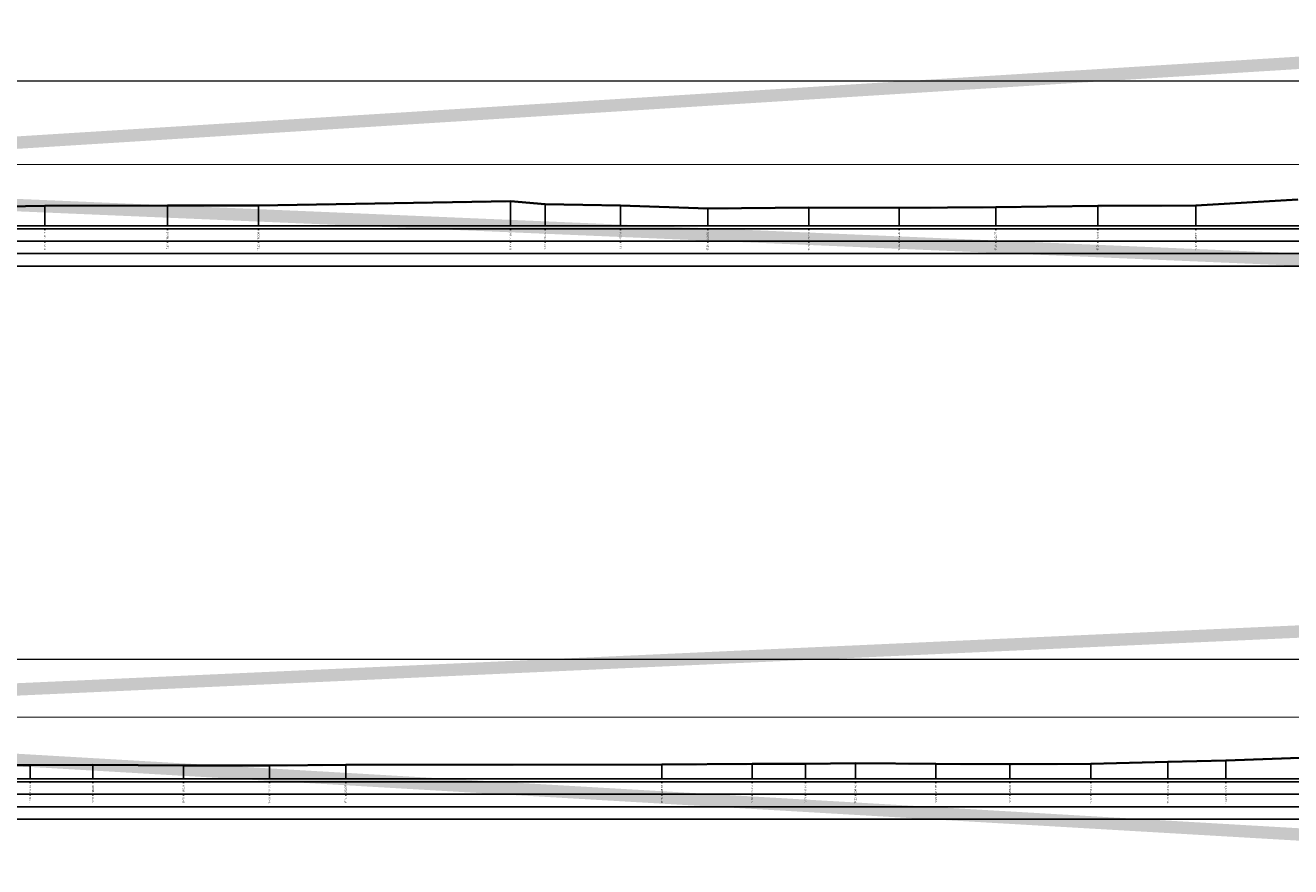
# Model space of a CAD drawing. Header units: metres. Extents: x 173015 to 189682, y 346605 to 348504.
# Tile 170 of 212: x 189054 to 189156, y 348146 to 348214. Entities that reach past the tile are written whole.
import ezdxf
from ezdxf.enums import TextEntityAlignment as Align

# ---------------------------------------------------------------- set-up
doc = ezdxf.new("R2010")
doc.units = ezdxf.units.M
doc.header["$PDMODE"] = 35
doc.header["$PDSIZE"] = 0.075
for name, color, linetype, lineweight in [('B-ME-OB-WATERLIJN-G', 150, 'Continuous', 18), ('X-ME-AL-PROFIEL_HUIDIG MAAIVELD-GD', 252, 'Continuous', 0), ('X-XX-AL-DETAIL1-M-B', 252, 'Continuous', 18), ('X-XX-AL-DWARSPROFIEL_PROFIELLIJN MAAIVELD-GD', 8, 'Continuous', 35), ('X-XX-AL-HULPGEOMETRIE-G', 50, 'Continuous', 25)]:
    doc.layers.add(name, color=color, linetype=linetype, lineweight=lineweight)
doc.layers.add('X-ME-AL-PROFIELRASTER-S', color=7, linetype='Continuous')
doc.styles.add('NLCS-ISO-ANNOTATIVE-T18', font='NLCS-ISO.ttf', dxfattribs={"height": 1.8})
doc.styles.add('NLCS-ISO-M100-T25', font='NLCS-ISO.ttf', dxfattribs={"height": 0.25})
doc.dimstyles.new('NLCS-M100-T25-PIJL_L3_H2', dxfattribs={"dimscale": 0.1, "dimtxt": 2.5, "dimasz": 2.5, "dimexe": 2, "dimexo": 2, "dimgap": 0.7, "dimtad": 1, "dimdec": 3, "dimzin": 0, "dimdsep": 46, "dimtxsty": 'NLCS-ISO-M100-T25', "dimcen": 0, "dimdle": 2, "dimclrd": 256, "dimclre": 256, "dimclrt": 256, "dimazin": 0, "dimtfac": 1, "dimtdec": 3, "dimtofl": 0, "dimtmove": 0, "dimatfit": 3, "dimfxl": 2, "dimfxlon": 1, "dimtfillclr": 256, "dimtolj": 1, "dimtzin": 0, "dimlwd": -1, "dimlwe": -1, "dimarcsym": 0})

# ---------------------------------------------------------------- blocks, each defined once
blk = doc.blocks.new('SAL-PROFIELRASTER_BALK_EIND1-D')
at = {"color": 0, "linetype": 'ByBlock', "lineweight": -2, "flags": 128}
for points in [[(0, 0), (1, 0)], [(0, -2.5), (1, -2.5)], [(0, -12.5), (1, -12.5)]]:
    blk.add_lwpolyline(points, dxfattribs=at)
blk = doc.blocks.new('SAL-PROFIELRASTER_BALK_EIND2-D')
at = {"color": 0, "linetype": 'ByBlock', "lineweight": -2}
blk.add_line((1, -12.5), (0, -12.5), dxfattribs=at)
blk = doc.blocks.new('SAL-PROFIELRASTER_BALK_DATA-D')
at = {"color": 0, "linetype": 'ByBlock', "lineweight": -2}
blk.add_lwpolyline([(0, -3.5), (0, -2.5)], dxfattribs=at)
at = {"color": 0, "linetype": 'ByBlock', "lineweight": -2, "style": 'NLCS-ISO-ANNOTATIVE-T18'}
blk.add_attdef('GETAL', text='', height=1.5, rotation=90, dxfattribs=at).set_placement((0.75, -5), align=Align.RIGHT)
blk = doc.blocks.new('SAL-PROFIELRASTER_AANHAAL-D')
at = {"color": 9, "linetype": 'ByBlock', "lineweight": -2, "flags": 128}
blk.add_lwpolyline([(0, 1), (0, 0)], dxfattribs=at)
blk = doc.blocks.new('*D110')
at = {"layer": 'Defpoints', "color": 0, "transparency": 16777216}
for p in [(188919.48, 348162.41), (188919.48, 348150.06), (189179.31, 348150.06)]:
    blk.add_point(p, dxfattribs=at)
at = {"layer": 'X-XX-AL-DETAIL1-M-B', "transparency": 16777216}
for p, q in [((188919.48, 348162.21), (188919.48, 348162.61)), ((189179.06, 348162.41), (188919.73, 348162.41)), ((189179.31, 348162.21), (189179.31, 348162.61))]:
    blk.add_line(p, q, dxfattribs=at)
for points in [[(188919.73, 348162.45), (188919.73, 348162.37), (188919.48, 348162.41)], [(189179.06, 348162.45), (189179.06, 348162.37), (189179.31, 348162.41)]]:
    blk.add_solid(points, dxfattribs=at)
at = {"layer": 'X-XX-AL-DETAIL1-M-B', "transparency": 16777216, "insert": (189049.4, 348162.61), "char_height": 0.25, "attachment_point": 5, "style": 'NLCS-ISO-M100-T25'}
blk.add_mtext('\\A1;Waterbodem', dxfattribs=at)
blk = doc.blocks.new('*D119')
at = {"layer": 'Defpoints', "color": 0, "transparency": 16777216}
for p in [(188883.7, 348209), (188883.7, 348195.63), (189175, 348195.63)]:
    blk.add_point(p, dxfattribs=at)
at = {"layer": 'X-XX-AL-DETAIL1-M-B', "transparency": 16777216}
for p, q in [((188883.7, 348208.8), (188883.7, 348209.2)), ((189175, 348208.8), (189175, 348209.2)), ((189174.75, 348209), (188883.95, 348209))]:
    blk.add_line(p, q, dxfattribs=at)
for points in [[(188883.95, 348209.04), (188883.95, 348208.96), (188883.7, 348209)], [(189174.75, 348209.04), (189174.75, 348208.96), (189175, 348209)]]:
    blk.add_solid(points, dxfattribs=at)
at = {"layer": 'X-XX-AL-DETAIL1-M-B', "transparency": 16777216, "insert": (189029.35, 348209.19), "char_height": 0.25, "attachment_point": 5, "style": 'NLCS-ISO-M100-T25'}
blk.add_mtext('\\A1;Waterbodem', dxfattribs=at)

msp = doc.modelspace()

# ---------------------------------------------------------------- hatches: boundary and pattern name
at = {"layer": 'X-ME-AL-PROFIEL_HUIDIG MAAIVELD-GD'}
h = msp.add_hatch(dxfattribs=at)
h.set_pattern_fill('AGR-MAAIVELD', color=256, scale=0.05, pattern_type=2)
h.set_pattern_definition([(45, (2148.6411, 384.86115), (-0.25000007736, 0.25000007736), []), (45, (2148.60538, 384.89686), (0, 0.50000015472), [0.3535535, -0.3535535]), (45, (2148.56966, 384.93257), (0, 0.50000015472), [0.3535535, -0.3535535]), (45, (2148.53345, 384.9688), (0, 0.50000015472), [0.3535535, -0.3535535]), (45, (2148.49824, 385.004), (0, 0.50000015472), [0.3535535, -0.3535535]), (45, (2148.46252, 385.0397), (0, 0.50000015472), [0.3535535, -0.3535535]), (45, (2148.4268, 385.07543), (0, 0.50000015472), [0.3535535, -0.3535535]), (315, (2148.6411, 384.86115), (0.25000007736, 0.25000007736), []), (315, (2148.6768, 384.89686), (0.50000015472, -1e-16), [0.3535535, -0.3535535]), (315, (2148.71252, 384.93257), (0.50000015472, -1e-16), [0.3535535, -0.3535535]), (315, (2148.74874, 384.9688), (0.50000015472, -1e-16), [0.3535535, -0.3535535]), (315, (2148.78395, 385.004), (0.50000015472, -1e-16), [0.3535535, -0.3535535]), (315, (2148.81966, 385.0397), (0.50000015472, -1e-16), [0.3535535, -0.3535535]), (315, (2148.85538, 385.07543), (0.50000015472, -1e-16), [0.3535535, -0.3535535])])
h.paths.add_polyline_path([(189187.351, 348204.0426), (189185.608, 348203.8806), (189183.52, 348203.8566), (189181.5251, 348203.3756), (189176.5323, 348202.8026), (189175.3911, 348202.3726), (189174.9988, 348202.3026), (189173.1987, 348201.6046), (189171.9617, 348201.5696), (189171.0594, 348201.2976), (189168.412, 348201.0166), (189164.3595, 348200.6956), (189156.8903, 348199.4716), (189148.6657, 348198.9966), (189140.7521, 348198.9526), (189132.529, 348198.8536), (189124.7395, 348198.8036), (189117.4609, 348198.8176), (189109.3134, 348198.7536), (189102.2768, 348198.9896), (189096.2067, 348199.0846), (189093.4125, 348199.3366), (189073.0917, 348198.9926), (189065.7583, 348198.9866), (189055.8814, 348198.9546), (189046.5306, 348198.7996), (189037.9982, 348198.7986), (189032.5845, 348198.6496), (189021.6908, 348198.8556), (189012.0315, 348198.7186), (189002.5701, 348198.7946), (188994.1687, 348198.7066), (188985.4058, 348198.7206), (188976.9965, 348198.7456), (188968.5419, 348198.8006), (188959.2998, 348198.7306), (188952.0381, 348198.6386), (188945.2954, 348198.6156), (188936.7235, 348198.7306), (188929.1265, 348198.7756), (188921.8171, 348198.9806), (188915.5755, 348199.1066), (188910.4188, 348199.1886), (188904.5985, 348200.0146), (188899.8784, 348200.7716), (188896.8482, 348201.1616), (188894.1315, 348200.8966), (188892.6492, 348201.1696), (188890.311, 348201.2436), (188888.0989, 348201.4566), (188886.5537, 348201.8306), (188885.1832, 348201.9036), (188883.7049, 348202.3316), (188882.9421, 348202.5876), (188881.063, 348203.1126), (188879.7566, 348203.4576), (188879.7566, 348203.3576), (188881.063, 348203.0126), (188882.9421, 348202.4876), (188883.7049, 348202.2316), (188885.1832, 348201.8036), (188886.5537, 348201.7306), (188888.0989, 348201.3566), (188890.311, 348201.1436), (188892.6492, 348201.0696), (188894.1315, 348200.7966), (188896.8482, 348201.0616), (188899.8784, 348200.6716), (188904.5985, 348199.9146), (188910.4188, 348199.0886), (188915.5755, 348199.0066), (188921.8171, 348198.8806), (188929.1265, 348198.6756), (188936.7235, 348198.6306), (188945.2954, 348198.5156), (188952.0381, 348198.5386), (188959.2998, 348198.6306), (188968.5419, 348198.7006), (188976.9965, 348198.6456), (188985.4058, 348198.6206), (188994.1687, 348198.6066), (189002.5701, 348198.6946), (189012.0315, 348198.6186), (189021.6908, 348198.7556), (189032.5845, 348198.5496), (189037.9982, 348198.6986), (189046.5306, 348198.6996), (189055.8814, 348198.8546), (189065.7583, 348198.8866), (189073.0917, 348198.8926), (189093.4125, 348199.2366), (189096.2067, 348198.9846), (189102.2768, 348198.8896), (189109.3134, 348198.6536), (189117.4609, 348198.7176), (189124.7395, 348198.7036), (189132.529, 348198.7536), (189140.7521, 348198.8526), (189148.6657, 348198.8966), (189156.8903, 348199.3716), (189164.3595, 348200.5956), (189168.412, 348200.9166), (189171.0594, 348201.1976), (189171.9617, 348201.4696), (189173.1987, 348201.5046), (189174.9988, 348202.2026), (189175.3911, 348202.2726), (189176.5323, 348202.7026), (189181.5251, 348203.2756), (189183.52, 348203.7566), (189185.608, 348203.7806), (189187.351, 348203.9426)])
h = msp.add_hatch(dxfattribs=at)
h.set_pattern_fill('AGR-MAAIVELD', color=256, scale=0.05, pattern_type=2)
h.set_pattern_definition([(45, (2148.6411, 458.9664), (-0.25000007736, 0.25000007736), []), (45, (2148.60538, 459.0021), (0, 0.50000015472), [0.3535535, -0.3535535]), (45, (2148.56966, 459.0378), (0, 0.50000015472), [0.3535535, -0.3535535]), (45, (2148.53345, 459.07403), (0, 0.50000015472), [0.3535535, -0.3535535]), (45, (2148.49824, 459.10924), (0, 0.50000015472), [0.3535535, -0.3535535]), (45, (2148.46252, 459.14496), (0, 0.50000015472), [0.3535535, -0.3535535]), (45, (2148.4268, 459.18067), (0, 0.50000015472), [0.3535535, -0.3535535]), (315, (2148.6411, 458.9664), (0.25000007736, 0.25000007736), []), (315, (2148.6768, 459.0021), (0.50000015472, -1e-16), [0.3535535, -0.3535535]), (315, (2148.71252, 459.0378), (0.50000015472, -1e-16), [0.3535535, -0.3535535]), (315, (2148.74874, 459.07403), (0.50000015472, -1e-16), [0.3535535, -0.3535535]), (315, (2148.78395, 459.10924), (0.50000015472, -1e-16), [0.3535535, -0.3535535]), (315, (2148.81966, 459.14496), (0.50000015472, -1e-16), [0.3535535, -0.3535535]), (315, (2148.85538, 459.18067), (0.50000015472, -1e-16), [0.3535535, -0.3535535])])
h.paths.add_polyline_path([(189183.318, 348158.4589), (189180.7908, 348158.0529), (189179.3134, 348157.7969), (189178.554, 348157.2949), (189176.9787, 348156.6069), (189176.331, 348156.6599), (189173.343, 348156.4189), (189170.6573, 348156.2799), (189167.2444, 348155.8599), (189162.6388, 348155.0949), (189157.8067, 348154.5289), (189151.0721, 348154.2859), (189146.3982, 348154.1819), (189140.1995, 348154.0209), (189133.6779, 348153.9729), (189127.7097, 348154.0149), (189121.2163, 348154.0529), (189117.196, 348154.0069), (189112.8979, 348154.0039), (189105.6255, 348153.9559), (189080.1283, 348153.9379), (189073.9876, 348153.8799), (189067.0624, 348153.8859), (189059.7571, 348153.9299), (189054.6941, 348153.9079), (189048.2036, 348153.9059), (189041.6728, 348154.0369), (189035.7455, 348154.0709), (189031.0579, 348154.1809), (189024.7595, 348154.0839), (189019.6562, 348153.9819), (189015.4735, 348154.3509), (189010.8459, 348154.6349), (189005.98, 348154.4059), (189002.0327, 348154.2869), (188997.5515, 348154.3099), (188991.677, 348154.3909), (188986.4681, 348154.5819), (188982.3122, 348155.4959), (188978.3707, 348156.3559), (188973.3827, 348155.0119), (188967.8873, 348155.4639), (188963.3077, 348155.1479), (188959.3449, 348155.2449), (188955.4132, 348154.7209), (188949.4255, 348155.0669), (188945.4427, 348154.9689), (188942.0742, 348154.8579), (188941.1703, 348154.9519), (188939.2585, 348155.0826), (188934.8658, 348155.3829), (188931.785, 348155.8169), (188929.233, 348156.0709), (188926.6904, 348156.2869), (188924.8775, 348156.7579), (188922.1299, 348157.2929), (188921.4003, 348157.3589), (188920.5139, 348157.5329), (188919.479, 348157.7519), (188918.4567, 348157.9599), (188916.7288, 348158.1369), (188915.0039, 348158.2279), (188913.5119, 348158.2829), (188911.5978, 348158.5469), (188909.7634, 348158.7729), (188908.2229, 348158.7279), (188906.7754, 348158.8269), (188905.6218, 348159.3539), (188904.2321, 348159.4349), (188902.8818, 348159.9639), (188901.1893, 348160.3109), (188900.5146, 348160.5839), (188899.4864, 348160.6189), (188897.9197, 348160.6109), (188895.9113, 348160.5649), (188895.4734, 348160.4969), (188894.6905, 348160.4249), (188893.2323, 348160.1969), (188892.2816, 348159.9689), (188890.3272, 348159.5959), (188888.6867, 348159.3739), (188887.0067, 348159.1769), (188885.08, 348158.8919), (188883.7011, 348158.5819), (188882.8409, 348158.2499), (188881.9484, 348157.9689), (188881.4803, 348157.8279), (188880.494, 348157.5179), (188879.7566, 348157.2729), (188879.7566, 348157.1729), (188880.494, 348157.4179), (188881.4803, 348157.7279), (188881.9484, 348157.8689), (188882.8409, 348158.1499), (188883.7011, 348158.4819), (188885.08, 348158.7919), (188887.0067, 348159.0769), (188888.6867, 348159.2739), (188890.3272, 348159.4959), (188892.2816, 348159.8689), (188893.2323, 348160.0969), (188894.6905, 348160.3249), (188895.4734, 348160.3969), (188895.9113, 348160.4649), (188897.9197, 348160.5109), (188899.4864, 348160.5189), (188900.5146, 348160.4839), (188901.1893, 348160.2109), (188902.8818, 348159.8639), (188904.2321, 348159.3349), (188905.6218, 348159.2539), (188906.7754, 348158.7269), (188908.2229, 348158.6279), (188909.7634, 348158.6729), (188911.5978, 348158.4469), (188913.5119, 348158.1829), (188915.0039, 348158.1279), (188916.7288, 348158.0369), (188918.4567, 348157.8599), (188919.479, 348157.6519), (188920.5139, 348157.4329), (188921.4003, 348157.2589), (188922.1299, 348157.1929), (188924.8775, 348156.6579), (188926.6904, 348156.1869), (188929.233, 348155.9709), (188931.785, 348155.7169), (188934.8658, 348155.2829), (188939.2585, 348154.9826), (188941.1703, 348154.8519), (188942.0742, 348154.7579), (188945.4427, 348154.8689), (188949.4255, 348154.9669), (188955.4132, 348154.6209), (188959.3449, 348155.1449), (188963.3077, 348155.0479), (188967.8873, 348155.3639), (188973.3827, 348154.9119), (188978.3707, 348156.2559), (188982.3122, 348155.3959), (188986.4681, 348154.4819), (188991.677, 348154.2909), (188997.5515, 348154.2099), (189002.0327, 348154.1869), (189005.98, 348154.3059), (189010.8459, 348154.5349), (189015.4735, 348154.2509), (189019.6562, 348153.8819), (189024.7595, 348153.9839), (189031.0579, 348154.0809), (189035.7455, 348153.9709), (189041.6728, 348153.9369), (189048.2036, 348153.8059), (189054.6941, 348153.8079), (189059.7571, 348153.8299), (189067.0624, 348153.7859), (189073.9876, 348153.7799), (189080.1283, 348153.8379), (189105.6255, 348153.8559), (189112.8979, 348153.9039), (189117.196, 348153.9069), (189121.2163, 348153.9529), (189127.7097, 348153.9149), (189133.6779, 348153.8729), (189140.1995, 348153.9209), (189146.3982, 348154.0819), (189151.0721, 348154.1859), (189157.8067, 348154.4289), (189162.6388, 348154.9949), (189167.2444, 348155.7599), (189170.6573, 348156.1799), (189173.343, 348156.3189), (189176.331, 348156.5599), (189176.9787, 348156.5069), (189178.554, 348157.1949), (189179.3134, 348157.6969), (189180.7908, 348157.9529), (189183.318, 348158.3589)])

# ---------------------------------------------------------------- linework, layer by layer
at = {"layer": 'B-ME-OB-WATERLIJN-G'}
for points in [[(188883.7049, 348202.3316), (189174.9988, 348202.3026)], [(188919.479, 348157.7519), (189179.3134, 348157.7969)]]:
    msp.add_lwpolyline(points, dxfattribs=at)
at = {"layer": 'X-XX-AL-DWARSPROFIEL_PROFIELLIJN MAAIVELD-GD'}
for points in [[(189046.5306, 348198.7996), (189055.8814, 348198.9546), (189065.7583, 348198.9866), (189073.0917, 348198.9926), (189093.4125, 348199.3366), (189096.2067, 348199.0846), (189102.2768, 348198.9896), (189109.3134, 348198.7536), (189117.4609, 348198.8176), (189124.7395, 348198.8036), (189132.529, 348198.8536), (189140.7521, 348198.9526), (189148.6657, 348198.9966), (189156.8903, 348199.4716)], [(189048.2036, 348153.9059), (189054.6941, 348153.9079), (189059.7571, 348153.9299), (189067.0624, 348153.8859), (189073.9876, 348153.8799), (189080.1283, 348153.9379), (189105.6255, 348153.9559), (189112.8979, 348154.0039), (189117.196, 348154.0069), (189121.2163, 348154.0529), (189127.7097, 348154.0149), (189133.6779, 348153.9729), (189140.1995, 348154.0209), (189146.3982, 348154.1819), (189151.0721, 348154.2859), (189157.8067, 348154.5289)]]:
    msp.add_lwpolyline(points, dxfattribs=at)
at = {"layer": 'X-XX-AL-HULPGEOMETRIE-G', "const_width": 1}
for points in [[(188875.0877, 348192.9425), (189196.9339, 348212.9717), (189196.7139, 348192.9425), (188874.6994, 348206.6222)], [(188866.3278, 348151.5468), (189192.7531, 348166.2821), (189192.5331, 348146.2529), (188865.9395, 348165.2265)]]:
    msp.add_lwpolyline(points, dxfattribs=at)

# ---------------------------------------------------------------- block references
at = {"layer": 'X-ME-AL-PROFIELRASTER-S'}
for p, yscale in [((189065.7583, 348197.3626), 1.623999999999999), ((189073.0917, 348197.3626), 1.629999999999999), ((189093.4125, 348197.3626), 1.974), ((189096.2067, 348197.3626), 1.722000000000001), ((189102.2768, 348197.3626), 1.626999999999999), ((189148.6657, 348197.3626), 1.634), ((189055.8814, 348197.3626), 1.591999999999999), ((189109.3134, 348197.3626), 1.390999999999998), ((189117.4609, 348197.3626), 1.454999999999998), ((189124.7395, 348197.3626), 1.440999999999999), ((189132.529, 348197.3626), 1.491), ((189140.7521, 348197.3626), 1.59), ((189146.3982, 348152.8019), 1.379999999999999), ((189151.0721, 348152.8019), 1.484000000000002), ((189054.6941, 348152.8019), 1.106000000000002), ((189059.7571, 348152.8019), 1.128), ((189067.0624, 348152.8019), 1.084), ((189073.9876, 348152.8019), 1.077999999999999), ((189080.1283, 348152.8019), 1.135999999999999), ((189105.6255, 348152.8019), 1.154), ((189112.8979, 348152.8019), 1.202000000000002), ((189117.196, 348152.8019), 1.204999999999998), ((189121.2163, 348152.8019), 1.251000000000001), ((189127.7097, 348152.8019), 1.213000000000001), ((189133.6779, 348152.8019), 1.170999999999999), ((189140.1995, 348152.8019), 1.219000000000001)]:
    msp.add_blockref('SAL-PROFIELRASTER_AANHAAL-D', p, dxfattribs=dict(at, yscale=yscale))
at = {"layer": 'X-ME-AL-PROFIELRASTER-S', "yscale": 0.1}
for name, p, xscale, zscale in [('SAL-PROFIELRASTER_BALK_EIND1-D', (188879.7566, 348197.3626), 308.8443839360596, 308.8443839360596), ('SAL-PROFIELRASTER_BALK_EIND2-D', (188879.7566, 348196.3626), 308.8443839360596, 308.8443839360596), ('SAL-PROFIELRASTER_BALK_EIND2-D', (188879.7162, 348195.3626), 308.8848547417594, 308.8848547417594), ('SAL-PROFIELRASTER_BALK_EIND1-D', (188879.7566, 348152.8019), 304.8113522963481, 304.8113522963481), ('SAL-PROFIELRASTER_BALK_EIND2-D', (188879.7566, 348151.8019), 304.8113522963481, 304.8113522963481), ('SAL-PROFIELRASTER_BALK_EIND2-D', (188879.7566, 348150.8019), 304.8113522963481, 304.8113522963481)]:
    msp.add_blockref(name, p, dxfattribs=dict(at, xscale=xscale, zscale=zscale))
at = {"layer": 'X-ME-AL-PROFIELRASTER-S', "xscale": 0.1, "yscale": 0.1, "zscale": 0.1}
for p, values in [((189055.8814, 348197.3626), {'GETAL': '176.12'}), ((189065.7583, 348197.3626), {'GETAL': '186.00'}), ((189073.0917, 348197.3626), {'GETAL': '193.34'}), ((189093.4125, 348197.3626), {'GETAL': '213.66'}), ((189096.2067, 348197.3626), {'GETAL': '216.45'}), ((189102.2768, 348197.3626), {'GETAL': '222.52'}), ((189109.3134, 348197.3626), {'GETAL': '229.56'}), ((189117.4609, 348197.3626), {'GETAL': '237.70'}), ((189124.7395, 348197.3626), {'GETAL': '244.98'}), ((189132.529, 348197.3626), {'GETAL': '252.77'}), ((189140.7521, 348197.3626), {'GETAL': '261.00'}), ((189148.6657, 348197.3626), {'GETAL': '268.91'}), ((189055.8814, 348196.3626), {'GETAL': '17.59'}), ((189065.7583, 348196.3626), {'GETAL': '17.62'}), ((189073.0917, 348196.3626), {'GETAL': '17.63'}), ((189093.4125, 348196.3626), {'GETAL': '17.97'}), ((189096.2067, 348196.3626), {'GETAL': '17.72'}), ((189102.2768, 348196.3626), {'GETAL': '17.63'}), ((189109.3134, 348196.3626), {'GETAL': '17.39'}), ((189117.4609, 348196.3626), {'GETAL': '17.46'}), ((189124.7395, 348196.3626), {'GETAL': '17.44'}), ((189132.529, 348196.3626), {'GETAL': '17.49'}), ((189140.7521, 348196.3626), {'GETAL': '17.59'}), ((189148.6657, 348196.3626), {'GETAL': '17.63'}), ((189054.6941, 348152.8019), {'GETAL': '174.94'}), ((189059.7571, 348152.8019), {'GETAL': '180.00'}), ((189067.0624, 348152.8019), {'GETAL': '187.31'}), ((189073.9876, 348152.8019), {'GETAL': '194.23'}), ((189080.1283, 348152.8019), {'GETAL': '200.37'}), ((189105.6255, 348152.8019), {'GETAL': '225.87'}), ((189112.8979, 348152.8019), {'GETAL': '233.14'}), ((189117.196, 348152.8019), {'GETAL': '237.44'}), ((189121.2163, 348152.8019), {'GETAL': '241.46'}), ((189127.7097, 348152.8019), {'GETAL': '247.95'}), ((189133.6779, 348152.8019), {'GETAL': '253.92'}), ((189140.1995, 348152.8019), {'GETAL': '260.44'}), ((189146.3982, 348152.8019), {'GETAL': '266.64'}), ((189151.0721, 348152.8019), {'GETAL': '271.32'}), ((189054.6941, 348151.8019), {'GETAL': '17.11'}), ((189059.7571, 348151.8019), {'GETAL': '17.13'}), ((189067.0624, 348151.8019), {'GETAL': '17.08'}), ((189073.9876, 348151.8019), {'GETAL': '17.08'}), ((189080.1283, 348151.8019), {'GETAL': '17.14'}), ((189105.6255, 348151.8019), {'GETAL': '17.15'}), ((189112.8979, 348151.8019), {'GETAL': '17.20'}), ((189117.196, 348151.8019), {'GETAL': '17.21'}), ((189121.2163, 348151.8019), {'GETAL': '17.25'}), ((189127.7097, 348151.8019), {'GETAL': '17.21'}), ((189133.6779, 348151.8019), {'GETAL': '17.17'}), ((189140.1995, 348151.8019), {'GETAL': '17.22'}), ((189146.3982, 348151.8019), {'GETAL': '17.38'}), ((189151.0721, 348151.8019), {'GETAL': '17.48'})]:
    msp.add_blockref('SAL-PROFIELRASTER_BALK_DATA-D', p, dxfattribs=at).add_auto_attribs(values)

# ---------------------------------------------------------------- dimensions: what is measured, and where the dimension line sits
at = {"layer": 'X-XX-AL-DETAIL1-M-B'}
for base, p1, p2, picture, middle in [((188883.7049, 348208.997), (189174.9988, 348195.6333), (188883.7049, 348195.6333), '*D119', (189029.3519, 348208.997)), ((188919.479, 348162.4126), (189179.3134, 348150.0631), (188919.479, 348150.0631), '*D110', (189049.3962, 348162.4126))]:
    dim = msp.add_linear_dim(base=base, p1=p1, p2=p2, text='Waterbodem', dimstyle='NLCS-M100-T25-PIJL_L3_H2', dxfattribs=at)
    dim.commit()
    dim.dimension.update_dxf_attribs({"geometry": picture, "text_midpoint": middle, "dimtype": 160})

doc.saveas('drawing.dxf')
